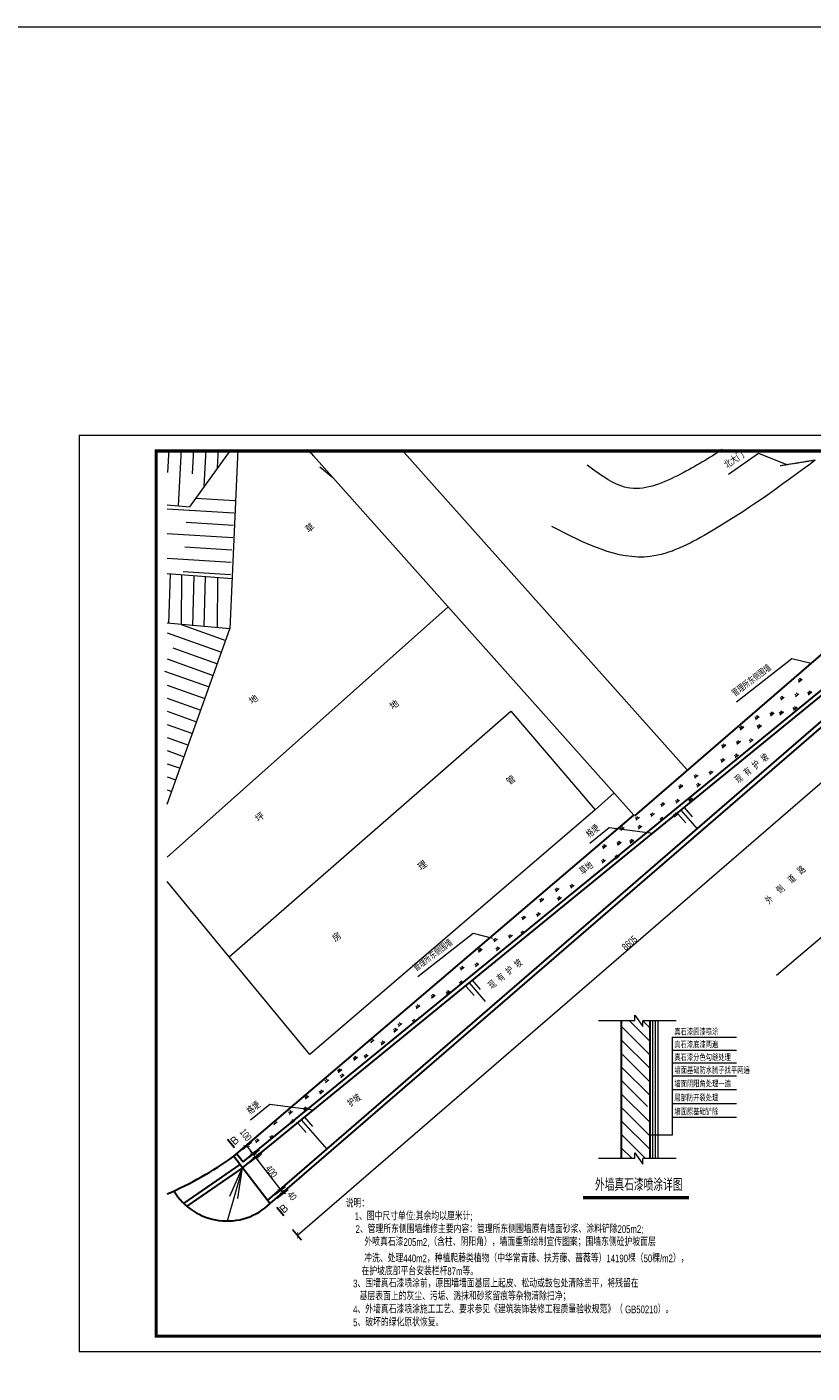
# Model space of a CAD drawing. Extents: x 566443 to 590371, y 3845226 to 3876576.
# Tile 2 of 221: x 585206 to 585460, y 3853898 to 3854335. Entities that reach past the tile are written whole.
import ezdxf

# ---------------------------------------------------------------- set-up
doc = ezdxf.new("R2010")
doc.units = 0
doc.header["$PDMODE"] = 32
doc.header["$PDSIZE"] = 0.2
doc.linetypes.add('HIDDEN', pattern=[0.375, 0.25, -0.125])
doc.layers.get('0').update_dxf_attribs({"linetype": 'CONTINUOUS', "lineweight": 13})
doc.layers.get('Defpoints').update_dxf_attribs({"linetype": 'CONTINUOUS'})
for name, color, linetype, lineweight in [('0.09标注线', 3, 'CONTINUOUS', 9), ('0.13填充', 8, 'CONTINUOUS', 9), ('0.13文字', 3, 'CONTINUOUS', 13), ('文字', 7, 'CONTINUOUS', 15), ('粗实线层', 6, 'CONTINUOUS', 30), ('细实线', 3, 'CONTINUOUS', 20), ('细实线层', 70, 'CONTINUOUS', 15), ('虚线', 251, 'HIDDEN', 15)]:
    doc.layers.add(name, color=color, linetype=linetype, lineweight=lineweight)
doc.layers.add('ZBTZ', color=3, linetype='CONTINUOUS')
doc.styles.add('-仿宋_GB2312', font='hztxt_e.shx', dxfattribs={"width": 0.75, "bigfont": 'hztxt.shx'})
doc.dimstyles.new('副本 (2) STANDARD', dxfattribs={"dimscale": 0, "dimtxt": 3.5, "dimasz": 1.5, "dimexe": 2, "dimexo": 2.25, "dimgap": 0.2, "dimtad": 1, "dimdec": 1, "dimzin": 0, "dimdsep": 46, "dimtxsty": '-仿宋_GB2312', "dimblk": 'ARCHTICK', "dimcen": 0.09, "dimadec": 0, "dimazin": 0, "dimtfac": 1, "dimtdec": 1, "dimtix": 1, "dimtmove": 2, "dimatfit": 3, "dimfxlon": 1, "dimtolj": 1, "dimtzin": 0, "dimlwd": 9, "dimarcsym": 0})

# ---------------------------------------------------------------- blocks, each defined once
blk = doc.blocks.new('gc119')
for p, q in [((-1.25, 0), (1.25, 0)), ((-0.5, 1.3), (-0.5, 0)), ((0.5, 1.3), (0.5, 0))]:
    blk.add_line(p, q)
blk = doc.blocks.new('_ARCHTICK')
at = {"color": 0, "linetype": 'ByBlock', "const_width": 0.15}
blk.add_lwpolyline([(-0.5, -0.5), (0.5, 0.5)], dxfattribs=at)
blk = doc.blocks.new('*D436')
at = {"layer": '0.09标注线', "color": 0, "lineweight": 9}
blk.add_line((585510.36, 3854130.29), (585293.36, 3853942.71), dxfattribs=at)
at = {"layer": '0.09标注线', "color": 0, "lineweight": -2}
for p, q in [((585508.73, 3854132.18), (585511.67, 3854128.78)), ((585291.72, 3853944.6), (585294.67, 3853941.2))]:
    blk.add_line(p, q, dxfattribs=at)
at = {"layer": 'Defpoints', "color": 0, "lineweight": 13}
for p in [(585501.44, 3854140.61), (585284.44, 3853953.03), (585293.36, 3853942.71)]:
    blk.add_point(p, dxfattribs=at)
at = {"layer": '0.09标注线', "color": 0, "lineweight": 9, "xscale": 1.5, "yscale": 1.5, "zscale": 1.5}
for p, rotation in [((585510.36, 3854130.29), 40.83948302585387), ((585293.36, 3853942.71), 220.8394830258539)]:
    blk.add_blockref('_ARCHTICK', p, dxfattribs=dict(at, rotation=rotation))
at = {"layer": '0.09标注线', "color": 0, "insert": (585400.98, 3854037.52), "char_height": 2.3, "attachment_point": 5, "rotation": 40.8395, "style": '-仿宋_GB2312'}
blk.add_mtext('\\A1;8605', dxfattribs=at)
blk = doc.blocks.new('*D437')
at = {"layer": '0.09标注线', "color": 0, "lineweight": -2}
for p, q in [((585275.45, 3853970.58), (585278.45, 3853972.89)), ((585277.5, 3853967.92), (585280.5, 3853970.23))]:
    blk.add_line(p, q, dxfattribs=at)
at = {"layer": '0.09标注线', "color": 0, "lineweight": 9}
blk.add_line((585276.86, 3853971.67), (585278.92, 3853969.01), dxfattribs=at)
at = {"layer": 'Defpoints', "color": 0, "lineweight": 13}
for p in [(585273.67, 3853969.21), (585278.92, 3853969.01), (585275.72, 3853966.54)]:
    blk.add_point(p, dxfattribs=at)
at = {"layer": '0.09标注线', "color": 0, "lineweight": 9, "xscale": 1.5, "yscale": 1.5, "zscale": 1.5}
for p, rotation in [((585276.86, 3853971.67), 127.6434192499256), ((585278.92, 3853969.01), 307.6434192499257)]:
    blk.add_blockref('_ARCHTICK', p, dxfattribs=dict(at, rotation=rotation))
at = {"layer": '0.09标注线', "color": 0, "insert": (585276.53, 3853975.28), "char_height": 2.3, "attachment_point": 5, "rotation": 307.6434, "style": '-仿宋_GB2312'}
blk.add_mtext('\\A1;100', dxfattribs=at)
blk = doc.blocks.new('*D438')
at = {"layer": '0.09标注线', "color": 0, "lineweight": -2}
for p, q in [((585277.5, 3853967.92), (585280.5, 3853970.23)), ((585277.77, 3853966.39), (585281.34, 3853969.14))]:
    blk.add_line(p, q, dxfattribs=at)
at = {"layer": '0.09标注线', "color": 0, "lineweight": 9}
for p, q in [((585278.92, 3853969.01), (585278, 3853970.2)), ((585278.92, 3853969.01), (585279.76, 3853967.92)), ((585279.76, 3853967.92), (585280.67, 3853966.73))]:
    blk.add_line(p, q, dxfattribs=at)
at = {"layer": 'Defpoints', "color": 0, "lineweight": 13}
for p in [(585279.76, 3853967.92), (585275.5, 3853964.64), (585275.72, 3853966.54)]:
    blk.add_point(p, dxfattribs=at)
at = {"layer": '0.09标注线', "color": 0, "lineweight": 9, "xscale": 1.5, "yscale": 1.5, "zscale": 1.5}
for p, rotation in [((585278.92, 3853969.01), 307.585916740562), ((585279.76, 3853967.92), 127.585916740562)]:
    blk.add_blockref('_ARCHTICK', p, dxfattribs=dict(at, rotation=rotation))
at = {"layer": '0.09标注线', "color": 0, "insert": (585280.41, 3853969.29), "char_height": 2.3, "attachment_point": 5, "rotation": 307.5859, "style": '-仿宋_GB2312'}
blk.add_mtext('\\A1;40', dxfattribs=at)
blk = doc.blocks.new('*D439')
at = {"layer": '0.09标注线', "color": 0, "lineweight": -2}
for p, q in [((585277.77, 3853966.39), (585281.34, 3853969.14)), ((585285.9, 3853955.84), (585289.46, 3853958.59))]:
    blk.add_line(p, q, dxfattribs=at)
at = {"layer": '0.09标注线', "color": 0, "lineweight": 9}
blk.add_line((585279.76, 3853967.92), (585287.88, 3853957.37), dxfattribs=at)
at = {"layer": 'Defpoints', "color": 0, "lineweight": 13}
for p in [(585275.5, 3853964.64), (585287.88, 3853957.37), (585283.62, 3853954.09)]:
    blk.add_point(p, dxfattribs=at)
at = {"layer": '0.09标注线', "color": 0, "lineweight": 9, "xscale": 1.5, "yscale": 1.5, "zscale": 1.5}
for p, rotation in [((585279.76, 3853967.92), 127.585916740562), ((585287.88, 3853957.37), 307.585916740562)]:
    blk.add_blockref('_ARCHTICK', p, dxfattribs=dict(at, rotation=rotation))
at = {"layer": '0.09标注线', "color": 0, "insert": (585284.89, 3853963.47), "char_height": 2.3, "attachment_point": 5, "rotation": 307.5859, "style": '-仿宋_GB2312'}
blk.add_mtext('\\A1;400', dxfattribs=at)
blk = doc.blocks.new('*D440')
at = {"layer": '0.09标注线', "color": 0, "lineweight": -2}
for p, q in [((585285.9, 3853955.84), (585289.46, 3853958.59)), ((585286.71, 3853954.79), (585290.28, 3853957.53))]:
    blk.add_line(p, q, dxfattribs=at)
at = {"layer": '0.09标注线', "color": 0, "lineweight": 9}
blk.add_line((585287.88, 3853957.37), (585288.69, 3853956.31), dxfattribs=at)
at = {"layer": 'Defpoints', "color": 0, "lineweight": 13}
for p in [(585288.69, 3853956.31), (585283.62, 3853954.09), (585284.5, 3853953.08)]:
    blk.add_point(p, dxfattribs=at)
at = {"layer": '0.09标注线', "color": 0, "lineweight": 9, "xscale": 1.5, "yscale": 1.5, "zscale": 1.5}
for p, rotation in [((585287.88, 3853957.37), 127.585916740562), ((585288.69, 3853956.31), 307.585916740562)]:
    blk.add_blockref('_ARCHTICK', p, dxfattribs=dict(at, rotation=rotation))
at = {"layer": '0.09标注线', "color": 0, "insert": (585291.57, 3853955.51), "char_height": 2.3, "attachment_point": 5, "rotation": 307.5859, "style": '-仿宋_GB2312'}
blk.add_mtext('\\A1;40', dxfattribs=at)

msp = doc.modelspace()

# ---------------------------------------------------------------- hatches: boundary and pattern name
at = {"layer": '0.13文字', "linetype": 'Continuous', "lineweight": 13}
h = msp.add_hatch(dxfattribs=at)
h.set_pattern_fill('ANSI31', color=256, scale=0.975, style=0)
h.set_pattern_definition([(135, (1727796.8625, -3664841.582), (2.1889374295, 2.1889374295), [])])
h.paths.add_polyline_path([(585398.295, 3853967.654), (585402.632, 3853967.654), (585402.632, 3853969.472), (585405.295, 3853965.836), (585405.295, 3853967.654), (585407.655, 3853967.654), (585407.655, 3853983.458), (585406.799, 3853983.458), (585406.799, 3853984.962), (585407.655, 3853984.962), (585407.655, 3854010.676), (585406.799, 3854010.676), (585406.799, 3854012.181), (585407.655, 3854012.181), (585407.655, 3854012.3), (585405.295, 3854012.3), (585405.295, 3854010.482), (585402.632, 3854014.118), (585402.632, 3854012.3), (585398.295, 3854012.3)])

# ---------------------------------------------------------------- linework, layer by layer
msp.add_lwpolyline([(585222.514, 3853905.031), (585642.514, 3853905.031), (585642.514, 3854202.031), (585222.514, 3854202.031)], close=True)
at = {"const_width": 1}
msp.add_lwpolyline([(585247.514, 3854197.031), (585637.514, 3854197.031), (585637.514, 3853910.031), (585247.514, 3853910.031), (585247.514, 3854197.031)], dxfattribs=at)
at = {"layer": '0.09标注线', "color": 3, "lineweight": 9}
for p, q in [((585433.029, 3854189.563), (585442.799, 3854196.291)), ((585435.638, 3854115.669), (585453.55, 3854129.746)), ((585388.097, 3854069.908), (585394.366, 3854074.949)), ((585332.308, 3854026.598, 0.715), (585350.22, 3854040.674, 0.715)), ((585278.131, 3853980.189), (585284.4, 3853985.23))]:
    msp.add_line(p, q, dxfattribs=at)
at = {"layer": '0.09标注线', "color": 3, "linetype": 'Continuous', "lineweight": 13}
for p, q in [((585442.799, 3854196.291), (585452.161, 3854192.593)), ((585453.55, 3854129.746), (585459.837, 3854128.201)), ((585394.366, 3854074.949), (585408.486, 3854073.144)), ((585350.22, 3854040.674, 0.715), (585356.507, 3854039.129, 0.715)), ((585284.4, 3853985.23), (585298.52, 3853983.425))]:
    msp.add_line(p, q, dxfattribs=at)
at = {"layer": '0.09标注线', "color": 7}
for p, q in [((585414.736, 3854006.943), (585435.582, 3854006.943)), ((585414.736, 3854002.778), (585435.582, 3854002.778)), ((585414.736, 3853998.614), (585435.582, 3853998.614)), ((585414.736, 3853994.45), (585435.582, 3853994.45)), ((585414.736, 3853989.965), (585435.582, 3853989.965)), ((585414.736, 3853985.481), (585435.582, 3853985.481)), ((585414.736, 3853980.996), (585435.582, 3853980.996))]:
    msp.add_line(p, q, dxfattribs=at)
at = {"layer": '0.09标注线', "color": 6, "lineweight": 30}
for p, q in [((585272.938, 3853971.131), (585270.639, 3853973.821)), ((585288.88, 3853949.035), (585286.581, 3853951.724))]:
    msp.add_line(p, q, dxfattribs=at)
at = {"layer": '0.13填充', "color": 7, "lineweight": 40, "ltscale": 0.005}
msp.add_line((585385.883, 3853955.054), (585420.146, 3853955.054), dxfattribs=at)
at = {"layer": '0.13填充', "color": 7, "ltscale": 0.005}
msp.add_line((585385.883, 3853954.717), (585420.146, 3853954.717), dxfattribs=at)
at = {"layer": '0.13文字', "linetype": 'Continuous', "lineweight": 13}
for p, q in [((585448.631, 3854027.123), (585638.99, 3854188.428)), ((585418.633, 3854081.423), (585421.227, 3854078.425)), ((585416.666, 3854079.443), (585419.261, 3854076.445)), ((585417.626, 3854080.601), (585422.84, 3854074.578)), ((585348.977, 3854024.592), (585354.191, 3854018.569)), ((585349.984, 3854025.414), (585352.578, 3854022.416)), ((585348.017, 3854023.433), (585350.612, 3854020.436)), ((585295.561, 3853981.011), (585298.155, 3853978.014)), ((585293.595, 3853979.031), (585296.189, 3853976.033)), ((585294.554, 3853980.19), (585302.788, 3853970.676)), ((585275.444, 3853964.603), (585270.476, 3853947.367)), ((585275.441, 3853964.596), (585271.314, 3853955.278)), ((585275.441, 3853964.596), (585273.89, 3853954.643))]:
    msp.add_line(p, q, dxfattribs=at)
at = {"layer": '0.13文字', "color": 7, "linetype": 'Continuous', "lineweight": 13}
for p, q in [((585402.632, 3854012.3), (585390.878, 3854012.3)), ((585402.632, 3854014.118), (585405.295, 3854010.482)), ((585402.632, 3854012.3), (585402.632, 3854014.118)), ((585416.03, 3854012.3), (585405.295, 3854012.3)), ((585405.295, 3854010.482), (585405.295, 3854012.3)), ((585402.632, 3853967.654), (585390.878, 3853967.654)), ((585402.632, 3853969.472), (585405.295, 3853965.836)), ((585402.632, 3853967.654), (585402.632, 3853969.472)), ((585416.03, 3853967.654), (585405.295, 3853967.654)), ((585405.295, 3853965.836), (585405.295, 3853967.654))]:
    msp.add_line(p, q, dxfattribs=at)
at = {"layer": '0.13文字', "color": 6, "linetype": 'Continuous', "lineweight": 30}
for p, q in [((585398.295, 3854012.3), (585398.295, 3853967.654)), ((585407.655, 3853967.654), (585407.655, 3854012.3))]:
    msp.add_line(p, q, dxfattribs=at)
at = {"layer": '0.13文字', "color": 6, "linetype": 'Continuous', "lineweight": 15}
for p, q in [((585408.527, 3853967.654), (585408.527, 3854012.3)), ((585409.398, 3853967.654), (585409.398, 3854012.3)), ((585410.27, 3853967.654), (585410.27, 3854012.3))]:
    msp.add_line(p, q, dxfattribs=at)
at = {"layer": '0.13文字', "linetype": 'Continuous', "lineweight": 13}
msp.add_lwpolyline([(584417.679, 3854334.545), (587345.582, 3854334.545), (587345.582, 3853637.299), (584417.679, 3853637.299)], close=True, dxfattribs=at)
at = {"layer": '0.13文字', "color": 6, "linetype": 'Continuous', "lineweight": 30}
msp.add_arc((585204.229, 3854064.116), 117.704, 293.46, 305.54354, dxfattribs=at)
at = {"layer": '粗实线层', "color": 7, "lineweight": 9}
for p, q in [((585271.673, 3854197.475), (585258.289, 3854178.984)), ((585274.038, 3854197.475), (585271.4, 3854139.359)), ((585402.355, 3854079.001), (585298.516, 3854195.454)), ((585419.545, 3854093.776), (585327.077, 3854197.475)), ((585300.571, 3854191.919), (585304.744, 3854188.469)), ((585251.088, 3854179.561), (585258.289, 3854178.984)), ((585272.135, 3854155.54), (585251.088, 3854157.227)), ((585252.09, 3854157.147), (585251.495, 3854141.143)), ((585255.732, 3854156.855), (585255.637, 3854140.772)), ((585259.707, 3854156.536), (585259.304, 3854140.377)), ((585263.349, 3854156.244), (585262.989, 3854140.113)), ((585267.386, 3854155.92), (585267.319, 3854139.725)), ((585251.088, 3854065.296), (585342.162, 3854146.506)), ((585271.4, 3854139.359), (585251.088, 3854141.179)), ((585251.088, 3854082.545), (585271.4, 3854139.359)), ((585389.862, 3854080.731), (585395.963, 3854086.17)), ((585271.216, 3854033.004), (585251.088, 3854057.446))]:
    msp.add_line(p, q, dxfattribs=at)
at = {"layer": '粗实线层', "color": 5, "lineweight": 30}
for p, q in [((585402.63, 3854078.693), (585488.421, 3854152.938)), ((585272.653, 3853968.343), (585402.355, 3854079.001))]:
    msp.add_line(p, q, dxfattribs=at)
at = {"layer": '粗实线层', "color": 4, "lineweight": 30}
for p, q in [((585275.72, 3853966.544), (585496.019, 3854146.281)), ((585275.5, 3853964.644), (585496.71, 3854145.124)), ((585283.566, 3853954.04), (585499.456, 3854140.887)), ((585284.438, 3853953.032), (585501.445, 3854140.608)), ((585272.653, 3853968.343), (585284.438, 3853953.032)), ((585273.71, 3853969.156), (585275.72, 3853966.544)), ((585274.686, 3853965.701), (585256.438, 3853953.115)), ((585275.444, 3853964.603), (585257.445, 3853952.19))]:
    msp.add_line(p, q, dxfattribs=at)
at = {"layer": '粗实线层', "color": 7, "lineweight": 9}
msp.add_lwpolyline([(585362.441, 3854112.691), (585389.862, 3854080.731), (585297.308, 3854001.321), (585271.216, 3854033.004)], close=True, dxfattribs=at)
msp.add_arc((585268.661, 3854168.833), 40, 41.72313, 45.73041, dxfattribs=at)
at = {"layer": '粗实线层', "color": 4, "lineweight": 30}
msp.add_arc((585270.48, 3853967.396), 20.029, 210.86093, 314.17672, dxfattribs=at)
at = {"layer": '粗实线层', "color": 7, "lineweight": 9}
msp.add_open_spline([(585430.936, 3854197.475), (585426.692, 3854194.677), (585417.284, 3854189.035), (585401.114, 3854181.983), (585391.777, 3854189.043), (585387.264, 3854192.455)], degree=3, knots=[27.0501507, 27.0501507, 27.0501507, 27.0501507, 42.2038316, 59.1048653, 74.9157703, 74.9157703, 74.9157703, 74.9157703], dxfattribs=at)
msp.add_spline([(585461.146, 3854194.04), (585426.26, 3854170.288), (585407.626, 3854162.825), (585375.742, 3854172.606)], degree=3, dxfattribs=at)
at = {"layer": '细实线', "color": 7, "lineweight": 13}
for p, q in [((585414.736, 3854006.943), (585414.736, 3853975.157)), ((585414.736, 3853975.157), (585407.655, 3853975.157))]:
    msp.add_line(p, q, dxfattribs=at)
at = {"layer": '细实线层', "color": 7, "lineweight": 9}
for p, q in [((585251.338, 3854190.068), (585251.738, 3854197.475)), ((585254.76, 3854179.245), (585255.744, 3854197.475)), ((585259.327, 3854189.637), (585259.75, 3854197.475)), ((585263.118, 3854185.655), (585263.756, 3854197.475)), ((585267.446, 3854191.636), (585267.762, 3854197.475)), ((585260.288, 3854181.746), (585273.02, 3854180.996)), ((585251.088, 3854178.281), (585272.785, 3854177.002)), ((585257.238, 3854173.911), (585272.549, 3854173.009)), ((585251.088, 3854170.267), (585272.314, 3854169.016)), ((585256.768, 3854165.925), (585272.079, 3854165.023)), ((585251.088, 3854162.253), (585271.844, 3854161.03)), ((585256.297, 3854157.939), (585271.608, 3854157.037)), ((585251.088, 3854138.12), (585268.709, 3854131.826)), ((585255.611, 3854140.752), (585270.055, 3854135.592)), ((585252.92, 3854133.218), (585267.364, 3854128.059)), ((585251.088, 3854129.625), (585266.018, 3854124.292)), ((585250.229, 3854125.684), (585264.672, 3854120.525)), ((585251.088, 3854121.13), (585263.327, 3854116.758)), ((585251.088, 3854116.882), (585261.981, 3854112.991)), ((585251.088, 3854112.635), (585260.636, 3854109.224)), ((585251.088, 3854108.387), (585259.29, 3854105.457)), ((585251.088, 3854104.14), (585257.945, 3854101.69)), ((585251.088, 3854099.892), (585256.599, 3854097.924)), ((585251.088, 3854095.645), (585255.253, 3854094.157)), ((585251.088, 3854091.397), (585253.908, 3854090.39)), ((585251.088, 3854087.149), (585252.562, 3854086.623)), ((585251.088, 3854082.902), (585251.217, 3854082.856))]:
    msp.add_line(p, q, dxfattribs=at)
at = {"layer": '虚线', "color": 7, "lineweight": 9}
msp.add_line((585461.146, 3854194.04), (585449.801, 3854192.213), dxfattribs=at)

# ---------------------------------------------------------------- block references
at = {"layer": 'ZBTZ', "linetype": 'Continuous', "xscale": 0.5999999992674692, "yscale": 0.599999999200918, "rotation": 40.76161104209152}
for p, zscale in [((585456.342, 3854122.585, 0.715), 0.5999999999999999), ((585456.342, 3854122.585, 0.715), 0.5999999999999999), ((585450.551, 3854116.749, 1.43), 0.6), ((585450.551, 3854116.749, 1.43), 0.6), ((585455.307, 3854117.847, 0.715), 0.5999999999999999), ((585455.307, 3854117.847, 0.715), 0.5999999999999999), ((585459.449, 3854118.471, 0.715), 0.5999999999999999), ((585459.449, 3854118.471, 0.715), 0.5999999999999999), ((585442.362, 3854110.488, 0.715), 0.5999999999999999), ((585442.362, 3854110.488, 0.715), 0.5999999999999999), ((585447.23, 3854111.673, 0.715), 0.5999999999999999), ((585447.23, 3854111.673, 0.715), 0.5999999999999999), ((585450.28, 3854111.996, 0.715), 0.5999999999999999), ((585450.28, 3854111.996, 0.715), 0.5999999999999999), ((585454.693, 3854113.452, 0.715), 0.5999999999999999), ((585454.693, 3854113.452, 0.715), 0.5999999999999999), ((585437.388, 3854107.156, 0.715), 0.5999999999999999), ((585437.388, 3854107.156, 0.715), 0.5999999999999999), ((585443.12, 3854107.597, 0.715), 0.5999999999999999), ((585443.12, 3854107.597, 0.715), 0.5999999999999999), ((585436.353, 3854102.418, 0.715), 0.5999999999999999), ((585436.353, 3854102.418, 0.715), 0.5999999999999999), ((585440.495, 3854103.042, 0.715), 0.5999999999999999), ((585440.495, 3854103.042, 0.715), 0.5999999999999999), ((585431.597, 3854101.321, 1.43), 0.6), ((585431.597, 3854101.321, 1.43), 0.6), ((585435.74, 3854098.023, 0.715), 0.5999999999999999), ((585435.74, 3854098.023, 0.715), 0.5999999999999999), ((585431.326, 3854096.567, 0.715), 0.5999999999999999), ((585431.326, 3854096.567, 0.715), 0.5999999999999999), ((585422.642, 3854091.401, 0.715), 0.5999999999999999), ((585422.642, 3854091.401, 0.715), 0.5999999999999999), ((585423.4, 3854088.509, 0.715), 0.5999999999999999), ((585423.4, 3854088.509, 0.715), 0.5999999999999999), ((585427.51, 3854092.586, 0.715), 0.5999999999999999), ((585427.51, 3854092.586, 0.715), 0.5999999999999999), ((585417.668, 3854088.069, 0.715), 0.5999999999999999), ((585417.668, 3854088.069, 0.715), 0.5999999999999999), ((585411.877, 3854082.233, 1.43), 0.6), ((585411.877, 3854082.233, 1.43), 0.6), ((585416.633, 3854083.331, 0.715), 0.5999999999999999), ((585416.633, 3854083.331, 0.715), 0.5999999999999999), ((585420.775, 3854083.955, 0.715), 0.5999999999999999), ((585420.775, 3854083.955, 0.715), 0.5999999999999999), ((585403.651, 3854077.79, 0.715), 0.5999999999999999), ((585403.651, 3854077.79, 0.715), 0.5999999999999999), ((585408.519, 3854078.975, 0.715), 0.5999999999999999), ((585408.519, 3854078.975, 0.715), 0.5999999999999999), ((585411.606, 3854077.479, 0.715), 0.5999999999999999), ((585411.606, 3854077.479, 0.715), 0.5999999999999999), ((585416.02, 3854078.936, 0.715), 0.5999999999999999), ((585416.02, 3854078.936, 0.715), 0.5999999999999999), ((585398.677, 3854074.458, 0.715), 0.5999999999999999), ((585398.677, 3854074.458, 0.715), 0.5999999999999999), ((585404.409, 3854074.899, 0.715), 0.5999999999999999), ((585404.409, 3854074.899, 0.715), 0.5999999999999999), ((585392.887, 3854068.622, 1.43), 0.6), ((585392.887, 3854068.622, 1.43), 0.6), ((585397.642, 3854069.72, 0.715), 0.5999999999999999), ((585397.642, 3854069.72, 0.715), 0.5999999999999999), ((585401.784, 3854070.344, 0.715), 0.5999999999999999), ((585401.784, 3854070.344, 0.715), 0.5999999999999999), ((585392.615, 3854063.868, 0.715), 0.5999999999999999), ((585392.615, 3854063.868, 0.715), 0.5999999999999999), ((585397.029, 3854065.325, 0.715), 0.5999999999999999), ((585397.029, 3854065.325, 0.715), 0.5999999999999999), ((585377.583, 3854054.638, 0.715), 0.5999999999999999), ((585377.583, 3854054.638, 0.715), 0.5999999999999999), ((585382.451, 3854055.823, 0.715), 0.5999999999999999), ((585382.451, 3854055.823, 0.715), 0.5999999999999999), ((585372.609, 3854051.306, 0.715), 0.5999999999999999), ((585372.609, 3854051.306, 0.715), 0.5999999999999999), ((585378.341, 3854051.747, 0.715), 0.5999999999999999), ((585378.341, 3854051.747, 0.715), 0.5999999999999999), ((585366.818, 3854045.471, 1.43), 0.6), ((585366.818, 3854045.471, 1.43), 0.6), ((585371.574, 3854046.568, 0.715), 0.5999999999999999), ((585371.574, 3854046.568, 0.715), 0.5999999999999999), ((585366.547, 3854040.717, 0.715), 0.5999999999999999), ((585366.547, 3854040.717, 0.715), 0.5999999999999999), ((585357.593, 3854038.329, 0.715), 0.5999999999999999), ((585357.593, 3854038.329, 0.715), 0.5999999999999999), ((585362.461, 3854039.514, 0.715), 0.5999999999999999), ((585362.461, 3854039.514, 0.715), 0.5999999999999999), ((585352.619, 3854034.996, 0.715), 0.5999999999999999), ((585352.619, 3854034.996, 0.715), 0.5999999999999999), ((585358.351, 3854035.437, 0.715), 0.5999999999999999), ((585358.351, 3854035.437, 0.715), 0.5999999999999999), ((585346.828, 3854029.161, 1.43), 0.6), ((585346.828, 3854029.161, 1.43), 0.6), ((585351.584, 3854030.259, 0.715), 0.5999999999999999), ((585351.584, 3854030.259, 0.715), 0.5999999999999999), ((585346.557, 3854024.407, 0.715), 0.5999999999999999), ((585346.557, 3854024.407, 0.715), 0.5999999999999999), ((585337.376, 3854020.113, 0.715), 0.5999999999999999), ((585337.376, 3854020.113, 0.715), 0.5999999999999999), ((585342.243, 3854021.298, 0.715), 0.5999999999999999), ((585342.243, 3854021.298, 0.715), 0.5999999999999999), ((585332.402, 3854016.781, 0.715), 0.5999999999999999), ((585332.402, 3854016.781, 0.715), 0.5999999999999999), ((585326.611, 3854010.945, 1.43), 0.6), ((585326.611, 3854010.945, 1.43), 0.6), ((585331.366, 3854012.043, 0.715), 0.5999999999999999), ((585331.366, 3854012.043, 0.715), 0.5999999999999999), ((585317.637, 3854005.656, 0.715), 0.5999999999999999), ((585317.637, 3854005.656, 0.715), 0.5999999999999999), ((585325.167, 3854009.087, 0.715), 0.5999999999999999), ((585325.167, 3854009.087, 0.715), 0.5999999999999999), ((585321.057, 3854005.011, 0.715), 0.5999999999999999), ((585321.057, 3854005.011, 0.715), 0.5999999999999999), ((585312.192, 3854000.003, 0.715), 0.5999999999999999), ((585312.192, 3854000.003, 0.715), 0.5999999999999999), ((585315.71, 3854000.624, 0.715), 0.5999999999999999), ((585315.71, 3854000.624, 0.715), 0.5999999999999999), ((585302.931, 3853992.684, 0.715), 0.5999999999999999), ((585302.931, 3853992.684, 0.715), 0.5999999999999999), ((585307.087, 3853995.966, 0.715), 0.5999999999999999), ((585307.087, 3853995.966, 0.715), 0.5999999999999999), ((585307.93, 3853994.301, 0.715), 0.5999999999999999), ((585307.93, 3853994.301, 0.715), 0.5999999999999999), ((585301.163, 3853989.122, 0.715), 0.5999999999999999), ((585301.163, 3853989.122, 0.715), 0.5999999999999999), ((585296.482, 3853987.317, 1.43), 0.6), ((585296.482, 3853987.317, 1.43), 0.6), ((585291.147, 3853982.396, 0.715), 0.5999999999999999), ((585291.147, 3853982.396, 0.715), 0.5999999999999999), ((585291.904, 3853979.505, 0.715), 0.5999999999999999), ((585291.904, 3853979.505, 0.715), 0.5999999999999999), ((585296.014, 3853983.581, 0.715), 0.5999999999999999), ((585296.014, 3853983.581, 0.715), 0.5999999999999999), ((585296.137, 3853983.271, 0.715), 0.5999999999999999), ((585296.137, 3853983.271, 0.715), 0.5999999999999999), ((585286.173, 3853979.064, 0.715), 0.5999999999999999), ((585286.173, 3853979.064, 0.715), 0.5999999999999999), ((585280.382, 3853973.228, 1.43), 0.6), ((585280.382, 3853973.228, 1.43), 0.6), ((585285.138, 3853974.326, 0.715), 0.5999999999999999), ((585285.138, 3853974.326, 0.715), 0.5999999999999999)]:
    msp.add_blockref('gc119', p, dxfattribs=dict(at, zscale=zscale))

# ---------------------------------------------------------------- texts
at = {"layer": '0.09标注线', "color": 3, "linetype": 'Continuous', "lineweight": 13, "style": '-仿宋_GB2312', "width": 0.75}
for s, height, rotation, p in [('北大门', 2.2978, 34.08567, (585432.662, 3854191.154, 23.459)), ('管理所东侧围墙', 2.1074, 36.66589, (585435.212, 3854117.252, 21.515)), ('现  有  护  坡  ', 2.22895, 38.97704, (585436.305, 3854089.061)), ('格埂', 2.2289, 38.79918, (585388.045, 3854071.409, 22.756)), ('草地', 2.2289, 36.66589, (585385.863, 3854059.434)), ('外    侧    道   路', 2.22895, 42.64213, (585446.259, 3854049.853, 41.374)), ('管理所东侧围墙', 2.1074, 36.66589, (585331.882, 3854028.18, 22.23)), ('现  有  护  坡  ', 2.22895, 38.97704, (585356.369, 3854022.356, 64.13)), ('格埂', 2.2289, 38.79918, (585278.078, 3853981.69, 22.756))]:
    msp.add_text(s, height=height, rotation=rotation, dxfattribs=at).set_placement(p)
at = {"layer": '0.09标注线', "color": 3, "style": '-仿宋_GB2312'}
for s, p in [('草', (585296.924, 3854170.26)), ('地', (585278.678, 3854114.667)), ('地', (585324.26, 3854112.964)), ('管', (585362.118, 3854088.532)), ('坪', (585280.693, 3854076.527)), ('理', (585333.388, 3854060.87)), ('房', (585305.642, 3854037.663))]:
    msp.add_text(s, height=2.107, rotation=36.66589, dxfattribs=at).set_placement(p)
at = {"layer": '0.09标注线', "linetype": 'Continuous', "lineweight": 13, "style": '-仿宋_GB2312', "width": 0.75}
for s, p in [('真石漆面漆喷涂', (585415.484, 3854007.634)), ('真石漆底漆两遍', (585415.484, 3854003.47)), ('真石漆分色勾缝处理', (585415.484, 3853999.294)), ('墙面基础防水腻子找平两遍', (585415.51, 3853995.141)), ('墙面阴阳角处理一遍', (585415.51, 3853990.758)), ('局部防开裂处理', (585415.484, 3853986.194)), ('墙面原基础铲除', (585415.51, 3853981.699))]:
    msp.add_text(s, height=2.009, dxfattribs=at).set_placement(p)
at = {"layer": '0.09标注线', "color": 6, "lineweight": 13, "style": '-仿宋_GB2312'}
for p in [(585272.901, 3853971.796), (585288.843, 3853949.699)]:
    msp.add_text('B', height=2.54, rotation=40.52514, dxfattribs=at).set_placement(p)
at = {"layer": '0.09标注线', "color": 7, "linetype": 'Continuous', "lineweight": 13, "style": '-仿宋_GB2312', "width": 0.75}
for s, p in [('说明：', (585308.949, 3853951.816)), ('    1、图中尺寸单位:其余均以厘米计;', (585309.067, 3853947.649)), (' 2、管理所东侧围墙维修主要内容：管理所东侧围墙原有墙面砂浆、涂料铲除205m2;', (585311.458, 3853943.482)), ('    外喷真石漆205m2,（含柱、阴阳角），墙面重新绘制宣传图案；围墙东侧砼护坡面层', (585312.242, 3853939.316)), ('冲洗、处理440m2，种植爬藤类植物（中华常青藤、扶芳藤、蔷薇等）14190棵（50棵/m2），', (585314.945, 3853933.995)), ('在护坡底部平台安装栏杆87m等。     ', (585314.067, 3853929.808)), ('    3、围墙真石漆喷涂前，原围墙墙面基层上起皮、松动或鼓包处清除凿平，将残留在', (585308.581, 3853925.853)), ('       基层表面上的灰尘、污垢、溅抹和砂浆留痕等杂物清除扫净；', (585308.581, 3853921.686)), ('    4、外墙真石漆喷涂施工工艺、要求参见《建筑装饰装修工程质量验收规范》（ GB50210）。', (585308.581, 3853917.447)), ('    5、破坏的绿化原状恢复。', (585308.581, 3853913.247))]:
    msp.add_text(s, height=2.5, dxfattribs=at).set_placement(p)
at = {"layer": '0.09标注线', "color": 3, "insert": (585309.304, 3853985.958, 41.374), "char_height": 2.2289, "width": 32.98348, "attachment_point": 1, "rotation": 36.66589, "style": '-仿宋_GB2312'}
msp.add_mtext('护坡', dxfattribs=at)
at = {"layer": '文字', "linetype": 'Continuous', "lineweight": 13, "style": '-仿宋_GB2312', "width": 0.75}
msp.add_text('        外墙真石漆喷涂详图', height=4, dxfattribs=at).set_placement((585380.853, 3853957.143, -24.8))

# ---------------------------------------------------------------- dimensions: what is measured, and where the dimension line sits
at = {"layer": '0.09标注线'}
dim = msp.add_aligned_dim(p1=(585501.445, 3854140.608), p2=(585284.438, 3853953.032), distance=13.639, dimstyle='副本 (2) STANDARD', override={"dimscale": 1, "dimtxt": 2.3, "dimdec": 0, "dimlfac": 30}, dxfattribs=at)
dim.commit()
dim.dimension.update_dxf_attribs({"geometry": '*D436', "text_midpoint": (585400.978, 3854037.522)})
dim = msp.add_linear_dim(base=(585278.916, 3853969.01), p1=(585273.666, 3853969.207), p2=(585275.72, 3853966.544), angle=307.64342, text='100', dimstyle='副本 (2) STANDARD', override={"dimscale": 1, "dimtxt": 2.3, "dimdec": 0, "dimlfac": 30}, dxfattribs=at)
dim.commit()
dim.dimension.update_dxf_attribs({"geometry": '*D437', "text_midpoint": (585276.525, 3853975.278), "dimtype": 161})
dim = msp.add_linear_dim(base=(585279.755, 3853967.919), p1=(585275.72, 3853966.544), p2=(585275.5, 3853964.644), angle=127.58592, text='40', dimstyle='副本 (2) STANDARD', override={"dimscale": 1, "dimtxt": 2.3, "dimdec": 0, "dimlfac": 30}, dxfattribs=at)
dim.commit()
dim.dimension.update_dxf_attribs({"geometry": '*D438', "text_midpoint": (585280.407, 3853969.286)})
dim = msp.add_linear_dim(base=(585287.879, 3853957.365), p1=(585275.5, 3853964.644), p2=(585283.624, 3853954.09), angle=127.58592, dimstyle='副本 (2) STANDARD', override={"dimscale": 1, "dimtxt": 2.3, "dimdec": 0, "dimlfac": 30}, dxfattribs=at)
dim.commit()
dim.dimension.update_dxf_attribs({"geometry": '*D439', "text_midpoint": (585284.887, 3853963.466)})
dim = msp.add_linear_dim(base=(585288.691, 3853956.311), p1=(585283.624, 3853954.09), p2=(585284.496, 3853953.081), angle=127.58592, dimstyle='副本 (2) STANDARD', override={"dimscale": 1, "dimtxt": 2.3, "dimdec": 0, "dimlfac": 30}, dxfattribs=at)
dim.commit()
dim.dimension.update_dxf_attribs({"geometry": '*D440', "text_midpoint": (585291.571, 3853955.508), "dimtype": 160})

doc.saveas('drawing.dxf')
